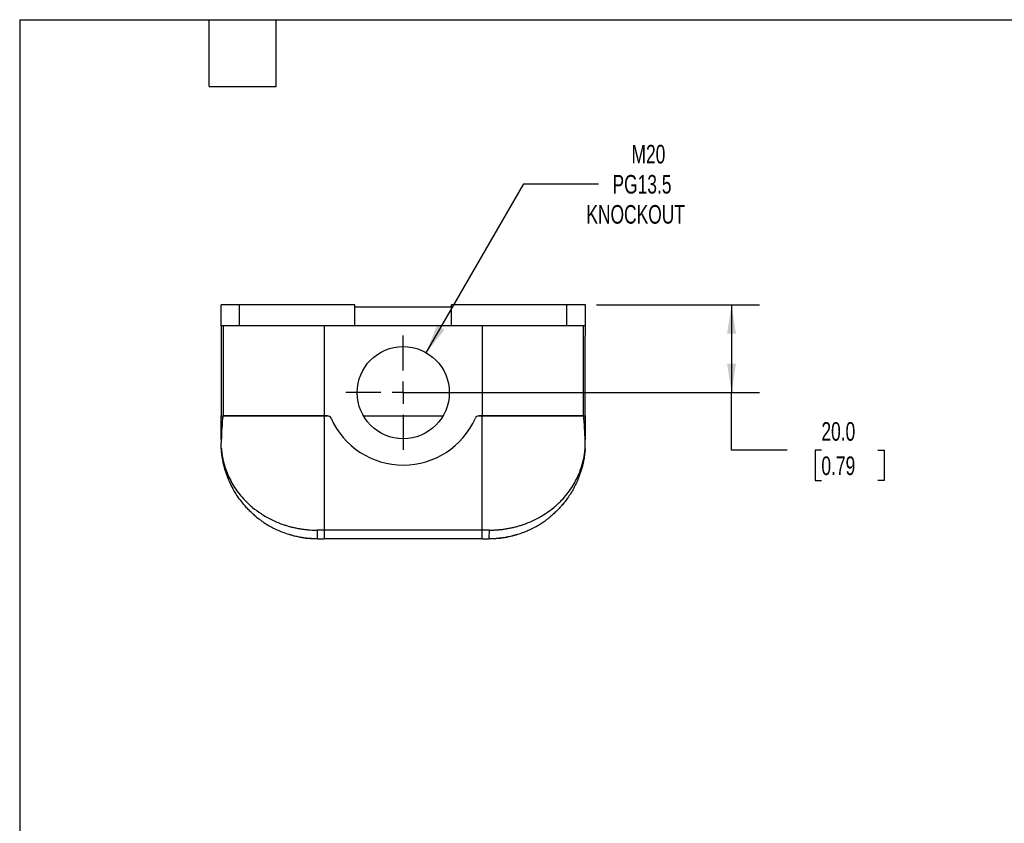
# Model space of a CAD drawing. Header units: millimetres. Extents: x 13 to 546, y 13 to 419.
# Tile 7 of 9: x 13 to 237, y 236 to 419. Entities that reach past the tile are written whole.
import ezdxf

# ---------------------------------------------------------------- set-up
doc = ezdxf.new("R2010")
doc.units = ezdxf.units.MM
doc.header["$LTSCALE"] = 2
doc.linetypes.add('SLD-Center', pattern=[19.05, 15.24, -1.27, 1.27, -1.27])
doc.linetypes.add('SLD-Solid', pattern=[0])
doc.layers.add('CENTER', color=40, linetype='SLD-Center')
doc.layers.add('DIMENSIONS', color=140, linetype='SLD-Solid', lineweight=25)
doc.layers.add('TEXT', color=140, linetype='SLD-Solid', lineweight=25)
doc.styles.add('SLDTEXTSTYLE0', font='TXT', dxfattribs={"width": 0.7})
doc.dimstyles.new('SLDDIMSTYLE0', dxfattribs={"dimtxt": 4.316016, "dimasz": 6.604, "dimexe": 0, "dimexo": 0.0625, "dimgap": 1.079004, "dimtad": 0, "dimtih": 1, "dimtoh": 1, "dimrnd": 1e-09, "dimzin": 4, "dimdsep": 46, "dimtxsty": 'SLDTEXTSTYLE0', "dimsah": 1, "dimcen": 0.09, "dimadec": 0, "dimazin": 1, "dimtfac": 1, "dimtofl": 0, "dimtmove": 0, "dimatfit": 3, "dimfxl": 0, "dimfrac": 2, "dimtolj": 1, "dimtzin": 12, "dimarcsym": 0})
doc.dimstyles.new('SLDDIMSTYLE3', dxfattribs={"dimtxt": 4.316016, "dimasz": 6.604, "dimexe": 0, "dimexo": 0.0625, "dimgap": 1.079004, "dimtad": 0, "dimtih": 1, "dimtoh": 1, "dimrnd": 1e-09, "dimzin": 12, "dimdsep": 46, "dimtxsty": 'SLDTEXTSTYLE0', "dimsah": 1, "dimcen": 0, "dimadec": 0, "dimazin": 3, "dimtfac": 1, "dimtofl": 0, "dimtmove": 0, "dimatfit": 3, "dimfxl": 0, "dimfrac": 2, "dimtolj": 1, "dimtzin": 12, "dimarcsym": 0})

# ---------------------------------------------------------------- blocks, each defined once
blk = doc.blocks.new('_D_5')
at = {"layer": 'DIMENSIONS'}
for p, q in [((105.34, 343.27), (127.54, 381.72)), ((127.54, 381.72), (144.6, 381.72))]:
    blk.add_line(p, q, dxfattribs=at)
blk.add_solid([(105.34, 343.27), (109.52, 348.48), (107.76, 349.49)], dxfattribs=at)
at = {"layer": 'DIMENSIONS', "char_height": 4.233, "attachment_point": 1, "style": 'SLDTEXTSTYLE0'}
for s, insert in [('M20', (152.11, 390.6)), ('PG13.5', (147.78, 383.74)), ('KNOCKOUT', (141.83, 376.89))]:
    blk.add_mtext(s, dxfattribs=dict(at, insert=insert))
blk = doc.blocks.new('_D_6')
at = {"layer": 'DIMENSIONS'}
for p, q in [((144.13, 354.17), (181.26, 354.17)), ((174.91, 354.17), (174.91, 334.17)), ((102.63, 334.17), (181.26, 334.17)), ((174.91, 321.04), (174.91, 334.17)), ((187.61, 321.04), (174.91, 321.04)), ((195.38, 321.04), (193.94, 321.04)), ((193.94, 321.04), (193.94, 314.18)), ((208.21, 321.04), (209.66, 321.04)), ((209.66, 321.04), (209.66, 314.18)), ((193.94, 314.18), (195.38, 314.18)), ((209.66, 314.18), (208.21, 314.18))]:
    blk.add_line(p, q, dxfattribs=at)
for points in [[(174.91, 354.17), (173.89, 347.57), (175.92, 347.57)], [(174.91, 334.17), (175.92, 340.78), (173.89, 340.78)]]:
    blk.add_solid(points, dxfattribs=at)
at = {"layer": 'DIMENSIONS', "char_height": 4.233, "attachment_point": 1, "style": 'SLDTEXTSTYLE0'}
for s, insert in [('20.0', (195.38, 327.46)), ('0.79', (195.38, 319.64))]:
    blk.add_mtext(s, dxfattribs=dict(at, insert=insert))
blk = doc.blocks.new('SW_CENTERMARKSYMBOL_9')
at = {"layer": 'CENTER', "color": 0}
for p, q in [((0, 5.08), (0, 13.04)), ((0, 0), (0, 2.54)), ((-5.08, 0), (-13.04, 0)), ((0, 0), (-2.54, 0)), ((0, 0), (0, -2.54)), ((0, 0), (2.54, 0)), ((5.08, 0), (13.04, 0)), ((0, -5.08), (0, -13.04))]:
    blk.add_line(p, q, dxfattribs=at)

msp = doc.modelspace()

# ---------------------------------------------------------------- linework, layer by layer
for p, q in [((58.593, 349.373), (58.593, 354.173)), ((62.793, 354.173), (58.593, 354.173)), ((62.793, 349.373), (62.793, 354.173)), ((89.093, 354.173), (62.793, 354.173)), ((89.093, 349.373), (89.093, 354.173)), ((111.093, 353.673), (89.093, 353.673)), ((111.093, 349.373), (111.093, 354.173)), ((137.393, 354.173), (111.093, 354.173)), ((137.393, 349.373), (137.393, 354.173)), ((141.593, 354.173), (137.393, 354.173)), ((141.593, 349.373), (141.593, 354.173)), ((62.793, 349.373), (58.593, 349.373)), ((59.08, 349.373), (59.08, 328.873)), ((89.093, 349.373), (62.793, 349.373)), ((82.093, 349.373), (82.093, 328.873)), ((111.093, 349.373), (89.093, 349.373)), ((137.393, 349.373), (111.093, 349.373)), ((118.093, 349.373), (118.093, 328.873)), ((141.593, 349.373), (137.393, 349.373)), ((141.106, 349.373), (141.106, 328.873)), ((58.627, 328.873), (59.08, 328.873)), ((58.628, 328.34), (58.627, 328.873)), ((58.636, 323.491), (58.628, 328.34)), ((58.628, 328.34), (58.928, 328.34)), ((59.08, 328.873), (82.093, 328.873)), ((82.093, 328.873), (59.08, 328.873)), ((82.093, 328.873), (82.833, 328.873)), ((82.093, 328.873), (82.093, 302.861)), ((82.833, 328.873), (82.093, 328.873)), ((91.029, 328.873), (109.157, 328.873)), ((117.353, 328.873), (118.093, 328.873)), ((118.093, 328.873), (117.353, 328.873)), ((118.093, 328.873), (141.106, 328.873)), ((118.093, 302.861), (118.093, 328.873)), ((141.106, 328.873), (118.093, 328.873)), ((141.106, 328.873), (141.559, 328.873)), ((141.257, 328.34), (141.558, 328.34)), ((141.558, 328.34), (141.55, 323.491)), ((141.559, 328.873), (141.558, 328.34)), ((58.635, 321.558), (58.629, 322.721)), ((141.55, 321.558), (141.557, 322.721)), ((58.813, 319.776), (58.904, 319.188)), ((136.304, 308.573), (136.47, 308.759)), ((133.314, 305.674), (133.759, 306.045)), ((82.093, 302.861), (80.452, 302.861)), ((80.566, 300.948), (80.593, 300.873)), ((118.093, 302.861), (82.093, 302.861)), ((82.093, 302.861), (82.093, 300.873)), ((118.093, 300.873), (82.093, 300.873)), ((119.733, 302.861), (118.093, 302.861)), ((118.093, 300.873), (118.093, 302.861)), ((119.593, 300.873), (119.62, 300.948))]:
    msp.add_line(p, q)
msp.add_circle((100.093, 334.173), 10.5)
for centre, radius, start, end in [((82.833, 327.973), 0.9, 24.04208, 90), ((100.093, 335.673), 18, 204.04208, 335.95792), ((117.353, 327.973), 0.9, 90, 155.95792), ((60.635, 321.57), 2, 180.33333, 183.73697), ((139.55, 321.57), 2, 356.26303, 359.66667)]:
    msp.add_arc(centre, radius, start, end)
for points, knots in [([(58.593, 349.373), (58.596, 347.645), (58.599, 345.916), (58.604, 342.461), (58.607, 340.735), (58.613, 337.284), (58.616, 335.559), (58.62, 332.98), (58.622, 332.121), (58.624, 330.84), (58.625, 330.414), (58.626, 329.784), (58.626, 329.575), (58.627, 329.27), (58.627, 329.17), (58.627, 329.03), (58.627, 328.984), (58.627, 328.907), (58.627, 328.873), (58.627, 328.873)], [0, 0, 0, 0, 0.25, 0.25, 0.5, 0.5, 0.75, 0.75, 0.875, 0.875, 0.9375, 0.9375, 0.96875, 0.96875, 0.984375, 0.984375, 0.9921875, 0.9921875, 1, 1, 1, 1]), ([(141.559, 328.873), (141.559, 328.873), (141.559, 328.908), (141.559, 328.986), (141.559, 329.032), (141.559, 329.174), (141.559, 329.274), (141.56, 329.58), (141.56, 329.79), (141.561, 330.42), (141.562, 330.845), (141.564, 332.126), (141.565, 332.985), (141.57, 335.563), (141.573, 337.287), (141.578, 340.737), (141.581, 342.463), (141.587, 345.917), (141.59, 347.645), (141.593, 349.373)], [0, 0, 0, 0, 0.0078125, 0.0078125, 0.015625, 0.015625, 0.03125, 0.03125, 0.0625, 0.0625, 0.125, 0.125, 0.25, 0.25, 0.5, 0.5, 0.75, 0.75, 1, 1, 1, 1]), ([(58.928, 328.34), (58.854, 327.277), (58.778, 326.279), (58.663, 324.407), (58.624, 323.532), (58.629, 322.721)], [0, 0, 0, 0, 0.5, 0.5, 1, 1, 1, 1]), ([(59.08, 328.873), (59.044, 328.873), (59.012, 328.823), (58.959, 328.637), (58.94, 328.5), (58.928, 328.34)], [0, 0, 0, 0, 0.5, 0.5, 1, 1, 1, 1]), ([(141.257, 328.34), (141.246, 328.5), (141.227, 328.636), (141.174, 328.823), (141.141, 328.873), (141.106, 328.873)], [0, 0, 0, 0, 0.5, 0.5, 1, 1, 1, 1]), ([(141.557, 322.721), (141.562, 323.532), (141.523, 324.407), (141.408, 326.279), (141.332, 327.277), (141.257, 328.34)], [0, 0, 0, 0, 0.5, 0.5, 1, 1, 1, 1]), ([(58.635, 321.558), (58.635, 321.557), (58.636, 321.555), (58.637, 321.539), (58.638, 321.514), (58.641, 321.479), (58.644, 321.434), (58.649, 321.378), (58.654, 321.313), (58.661, 321.238), (58.674, 321.088), (58.701, 320.828), (58.747, 320.446), (58.812, 319.994), (58.901, 319.473), (59.033, 318.825), (59.214, 318.086), (59.442, 317.303), (59.712, 316.507), (60.332, 314.923), (61.308, 313.066), (62.739, 311.083), (64.085, 309.542), (65.698, 308.04), (67.37, 306.8), (68.834, 305.9), (70.036, 305.26), (71.266, 304.696), (72.361, 304.271), (73.302, 303.955), (74.078, 303.725), (74.861, 303.522), (75.65, 303.345), (76.445, 303.196), (77.242, 303.074), (78.043, 302.979), (78.845, 302.912), (79.648, 302.869), (80.185, 302.864), (80.452, 302.861)], [0, 0, 0, 0, 0.00287326, 0.00587063, 0.00900997, 0.01230685, 0.0157747, 0.01942507, 0.02326785, 0.02731153, 0.0315634, 0.04566843, 0.06258868, 0.07954515, 0.10011002, 0.12428642, 0.15504697, 0.18585197, 0.21467134, 0.24741304, 0.37081294, 0.43486686, 0.49475921, 0.57126794, 0.6425449, 0.68225557, 0.72075779, 0.75811409, 0.79439286, 0.81591038, 0.8371635, 0.85817056, 0.87895055, 0.89952308, 0.91990837, 0.9401272, 0.96020085, 0.98015107, 1, 1, 1, 1]), ([(66.696, 305.826), (66.565, 305.931), (66.158, 306.258), (65.514, 306.844), (64.757, 307.588), (63.921, 308.498), (63.027, 309.596), (62.126, 310.881), (61.329, 312.212), (60.632, 313.581), (60.155, 314.706), (59.836, 315.575), (59.64, 316.157), (59.459, 316.75), (59.296, 317.344), (59.153, 317.929), (59.041, 318.444), (58.956, 318.888), (58.89, 319.261), (58.836, 319.605), (58.791, 319.92), (58.752, 320.223), (58.72, 320.509), (58.693, 320.77), (58.673, 320.99), (58.659, 321.169), (58.648, 321.312), (58.641, 321.416), (58.64, 321.432), (58.64, 321.439)], [0, 0, 0, 0, 0.0241287, 0.0753335, 0.1279631, 0.1820405, 0.2616944, 0.3451764, 0.4275041, 0.5086896, 0.5937808, 0.6279284, 0.6620352, 0.6961026, 0.7317738, 0.7658332, 0.7982824, 0.8217527, 0.8436753, 0.8640524, 0.8828864, 0.9001807, 0.9190778, 0.9359067, 0.9506941, 0.9640036, 0.9756046, 0.9885014, 1, 1, 1, 1]), ([(119.733, 302.861), (119.874, 302.862), (120.156, 302.864), (120.578, 302.875), (121.001, 302.894), (121.423, 302.92), (121.845, 302.954), (122.267, 302.995), (122.688, 303.044), (123.109, 303.1), (123.529, 303.164), (123.948, 303.236), (124.365, 303.314), (124.782, 303.401), (125.197, 303.495), (125.61, 303.596), (126.022, 303.705), (126.432, 303.821), (126.839, 303.945), (127.245, 304.076), (127.942, 304.316), (128.92, 304.697), (130.15, 305.26), (131.352, 305.901), (132.816, 306.8), (134.489, 308.041), (136.101, 309.543), (137.447, 311.083), (138.503, 312.547), (139.422, 314.1), (140.035, 315.393), (140.463, 316.479), (140.77, 317.375), (141.016, 318.243), (141.169, 318.906), (141.264, 319.373), (141.335, 319.757), (141.401, 320.177), (141.452, 320.553), (141.491, 320.883), (141.516, 321.141), (141.531, 321.312), (141.54, 321.421), (141.546, 321.499), (141.55, 321.548), (141.55, 321.555), (141.55, 321.558)], [0, 0, 0, 0, 0.0104363, 0.0208978, 0.0313876, 0.041909, 0.0524653, 0.0630595, 0.0736949, 0.0843745, 0.0951014, 0.1058787, 0.1167094, 0.1275963, 0.1385424, 0.1495506, 0.1606236, 0.1717642, 0.1829752, 0.1942591, 0.2056186, 0.2418948, 0.27925, 0.3177525, 0.3574647, 0.4287469, 0.5052718, 0.5650711, 0.6292074, 0.6877361, 0.752687, 0.7816686, 0.814436, 0.8566383, 0.8822671, 0.8913158, 0.9107891, 0.9274791, 0.9413889, 0.9566354, 0.9694718, 0.9766833, 0.9832849, 0.9893257, 0.9948699, 1, 1, 1, 1]), ([(141.546, 321.439), (141.546, 321.432), (141.545, 321.416), (141.538, 321.312), (141.527, 321.169), (141.499, 320.829), (141.44, 320.243), (141.322, 319.394), (141.167, 318.534), (140.965, 317.629), (140.731, 316.752), (140.454, 315.867), (140.101, 314.883), (139.653, 313.811), (139.099, 312.673), (138.473, 311.554), (137.771, 310.457), (136.99, 309.386), (136.205, 308.434), (135.43, 307.59), (134.673, 306.845), (134.027, 306.257), (133.618, 305.929), (133.485, 305.822)], [0, 0, 0, 0, 0.0114969, 0.0243946, 0.0359888, 0.0492919, 0.0997494, 0.1458426, 0.20158, 0.2508136, 0.3036883, 0.3547755, 0.4059503, 0.4771075, 0.5455556, 0.6113077, 0.6827517, 0.7515149, 0.8176264, 0.8716991, 0.9243223, 0.9755189, 1, 1, 1, 1]), ([(141.163, 318.55), (141.175, 318.612), (141.215, 318.808), (141.269, 319.092), (141.306, 319.34), (141.312, 319.38)], [0, 0, 0, 0, 0.2769281, 0.8836831, 1, 1, 1, 1]), ([(59.157, 317.924), (59.159, 317.913), (59.185, 317.8), (59.209, 317.704), (59.212, 317.689), (59.214, 317.683)], [0, 0, 0, 0, 0.054435, 0.5722995, 1, 1, 1, 1]), ([(140.972, 317.683), (140.971, 317.68), (140.966, 317.66), (140.987, 317.743), (141.033, 317.943), (141.089, 318.181), (141.13, 318.389), (141.141, 318.441)], [0, 0, 0, 0, 0.0512516, 0.3322338, 0.6132197, 0.9023719, 1, 1, 1, 1]), ([(66.692, 305.823), (66.846, 305.7), (67.193, 305.421), (67.813, 304.963), (68.599, 304.428), (69.575, 303.83), (70.684, 303.234), (71.918, 302.663), (73.265, 302.138), (74.805, 301.657), (76.546, 301.262), (78.485, 300.974), (79.856, 300.934), (80.566, 300.913)], [0, 0, 0, 0, 0.0449164, 0.1017094, 0.1704775, 0.2513565, 0.3445423, 0.4316843, 0.5275044, 0.6321537, 0.7458593, 0.8685238, 1, 1, 1, 1]), ([(119.62, 300.913), (120.329, 300.934), (121.701, 300.974), (123.64, 301.262), (125.381, 301.657), (126.921, 302.138), (128.268, 302.663), (129.501, 303.234), (130.61, 303.829), (131.585, 304.427), (132.37, 304.962), (132.989, 305.419), (133.336, 305.697), (133.49, 305.819)], [0, 0, 0, 0, 0.131541, 0.2542589, 0.3680062, 0.4726854, 0.5685234, 0.655671, 0.7488471, 0.8296987, 0.8984231, 0.9551571, 1, 1, 1, 1]), ([(80.593, 300.873), (80.409, 300.874), (80.042, 300.877), (79.419, 300.901), (78.765, 300.946), (78.093, 301.012), (77.424, 301.099), (76.772, 301.204), (76.155, 301.323), (75.583, 301.449), (75.08, 301.573), (74.659, 301.687), (74.338, 301.78), (74.135, 301.842), (74.045, 301.87), (74.058, 301.866), (74.062, 301.865)], [0, 0, 0, 0, 0.0739874, 0.1479719, 0.2219637, 0.2959588, 0.3699247, 0.4438992, 0.5192497, 0.5946047, 0.6716933, 0.7487724, 0.8255205, 0.9022518, 0.9761357, 1, 1, 1, 1]), ([(80.452, 302.861), (80.455, 302.6), (80.459, 302.077), (80.492, 301.428), (80.53, 301.021), (80.557, 300.967), (80.566, 300.948)], [0, 0, 0, 0, 0.2855476, 0.5710953, 0.8566429, 1, 1, 1, 1]), ([(126.124, 301.865), (126.124, 301.865), (126.124, 301.865), (125.999, 301.826), (125.776, 301.759), (125.451, 301.666), (125.036, 301.555), (124.534, 301.433), (123.954, 301.307), (123.315, 301.187), (122.635, 301.081), (121.94, 300.995), (121.255, 300.932), (120.599, 300.893), (120.041, 300.875), (119.726, 300.874), (119.593, 300.873)], [0, 0, 0, 0, 0.050013, 0.1217173, 0.1934326, 0.2661113, 0.3388015, 0.4143764, 0.4899522, 0.5672377, 0.6445136, 0.7208076, 0.7970947, 0.8715241, 0.9459548, 1, 1, 1, 1]), ([(119.62, 300.948), (119.629, 300.967), (119.656, 301.021), (119.694, 301.428), (119.727, 302.077), (119.731, 302.6), (119.733, 302.861)], [0, 0, 0, 0, 0.1433597, 0.4289064, 0.7144532, 1, 1, 1, 1]), ([(123.502, 301.223), (123.598, 301.241), (123.698, 301.259), (123.798, 301.28), (123.801, 301.281)], [0, 0, 0, 0, 0.9671203, 1, 1, 1, 1])]:
    msp.add_open_spline(points, degree=3, knots=knots)
for points in [[(80.593, 300.873), (81.093, 300.873), (81.591, 300.873), (82.093, 300.873)], [(118.093, 300.873), (118.594, 300.873), (119.093, 300.873), (119.593, 300.873)]]:
    msp.add_open_spline(points, degree=3)
at = {"layer": 'TEXT'}
for p, q in [((12.7, 419.1), (546.1, 419.1)), ((12.7, 419.1), (12.7, 12.7)), ((55.88, 403.86), (55.88, 419.1)), ((71.12, 403.86), (71.12, 419.1)), ((55.88, 403.86), (71.12, 403.86))]:
    msp.add_line(p, q, dxfattribs=at)

# ---------------------------------------------------------------- block references
at = {"layer": 'CENTER'}
msp.add_blockref('SW_CENTERMARKSYMBOL_9', (100.093, 334.173), dxfattribs=at)

# ---------------------------------------------------------------- dimensions: what is measured, and where the dimension line sits
at = {"layer": 'DIMENSIONS'}
dim = msp.add_diameter_dim_2p(p1=(94.843, 325.08), p2=(105.343, 343.266), text='M20\\PPG13.5\\PKNOCKOUT', dimstyle='SLDDIMSTYLE3', override={"dimpost": '<>'}, dxfattribs=at)
dim.commit()
dim.dimension.update_dxf_attribs({"geometry": '_D_5', "text_midpoint": (158.078, 381.718), "dimtype": 163})
dim = msp.add_linear_dim(base=(174.905, 334.173), p1=(141.593, 354.173), p2=(100.093, 334.173), angle=90, dimstyle='SLDDIMSTYLE0', dxfattribs=at)
dim.commit()
dim.dimension.update_dxf_attribs({"geometry": '_D_6', "text_midpoint": (174.905, 321.04), "dimtype": 160})

doc.saveas('drawing.dxf')
